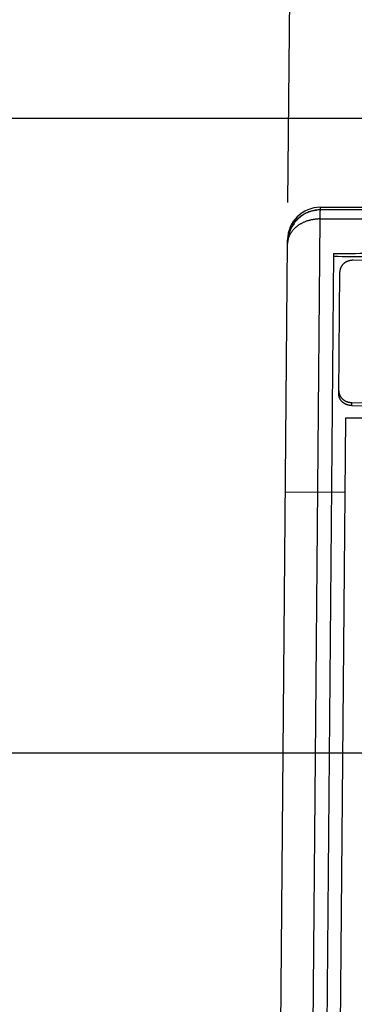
# Model space of a CAD drawing. Header units: inches. Extents: x 0 to 22, y 0 to 17.
# Tile 18 of 85: x 2.832 to 3.342, y 8.624 to 10.123. Entities that reach past the tile are written whole.
import ezdxf

# ---------------------------------------------------------------- set-up
doc = ezdxf.new("R2010")
doc.units = ezdxf.units.IN
doc.header["$LTSCALE"] = 1.21
doc.header["$MEASUREMENT"] = 0
doc.layers.get('0').update_dxf_attribs({"linetype": 'CONTINUOUS'})
doc.layers.add('DIMENSIONS', color=7, linetype='CONTINUOUS')
doc.styles.get("Standard").update_dxf_attribs({"font": 'txt', "width": 0.8})
doc.dimstyles.new('DIMSTYLE_1', dxfattribs={"dimtxt": 0.125, "dimasz": 0.18, "dimexe": 0.18, "dimexo": 0.0625, "dimgap": 0.09, "dimtad": 0, "dimtih": 1, "dimtoh": 1, "dimdec": 3, "dimzin": 4, "dimdsep": 46, "dimtxsty": 'STANDARD', "dimblk": '_FILLED', "dimblk1": '_FILLED', "dimblk2": '_FILLED', "dimcen": 0.09, "dimadec": 0, "dimazin": 0, "dimtp": 0.01, "dimtm": 0.01, "dimtfac": 1, "dimtdec": 3, "dimtofl": 0, "dimtmove": 0, "dimatfit": 3, "dimldrblk": '_FILLED', "dimfxl": 1, "dimtolj": 1, "dimtzin": 4, "dimarcsym": 0})
doc.dimstyles.new('DIMSTYLE_2', dxfattribs={"dimtxt": 0.125, "dimasz": 0.18, "dimexe": 0.18, "dimexo": 0.0625, "dimgap": 0.09, "dimtad": 0, "dimtih": 1, "dimtoh": 1, "dimdec": 3, "dimzin": 4, "dimdsep": 46, "dimtxsty": 'STANDARD', "dimblk": '_FILLED', "dimblk1": '_FILLED', "dimblk2": '_FILLED', "dimcen": 0.09, "dimadec": 0, "dimazin": 0, "dimtp": 0.01, "dimtm": 0.01, "dimtfac": 1, "dimtdec": 3, "dimtofl": 0, "dimtmove": 0, "dimatfit": 3, "dimldrblk": '_FILLED', "dimfxl": 1, "dimtolj": 1, "dimtzin": 4, "dimarcsym": 0})

# ---------------------------------------------------------------- blocks, each defined once
blk = doc.blocks.new('*D3')
at = {"layer": 'DIMENSIONS', "color": 2, "linetype": 'CONTINUOUS'}
blk.add_line((3.4518, 9.0061), (2.5117, 9.0061), dxfattribs=at)
at = {"layer": 'DIMENSIONS', "color": 2, "linetype": 'CONTINUOUS', "width": 0.8}
for s, p in [('[', (1.7492, 8.9436)), (']', (2.3492, 8.9436)), ('3.851', (1.1242, 8.9436)), ('97.81', (1.8492, 8.9436))]:
    blk.add_text(s, height=0.125, dxfattribs=at).set_placement(p)
blk = doc.blocks.new('_FILLED')
at = {"color": 0, "linetype": 'BYBLOCK'}
blk.add_solid([(0, 0), (-1, 0.1736), (-1, -0.1736)], dxfattribs=at)
blk = doc.blocks.new('*D4')
at = {"layer": 'DIMENSIONS', "color": 2, "linetype": 'CONTINUOUS'}
blk.add_line((3.6993, 9.9726), (2.5117, 9.9726), dxfattribs=at)
at = {"layer": 'DIMENSIONS', "color": 2, "linetype": 'CONTINUOUS', "width": 0.8}
for s, p in [('4.817', (1.0242, 9.9101)), ('[', (1.6492, 9.9101)), ('122.36', (1.7492, 9.9101)), (']', (2.3492, 9.9101))]:
    blk.add_text(s, height=0.125, dxfattribs=at).set_placement(p)
blk = doc.blocks.new('*D9')
at = {"layer": 'DIMENSIONS', "color": 2, "linetype": 'CONTINUOUS'}
for p, q in [((3.2407, 9.8447), (3.2506, 10.9797)), ((4.031, 10.1033), (4.0386, 10.9728)), ((3.2496, 10.8547), (2.8896, 10.8579)), ((4.0375, 10.8478), (4.3318, 10.8453)), ((4.3318, 10.8453), (4.4493, 10.8453))]:
    blk.add_line(p, q, dxfattribs=at)
at = {"layer": 'DIMENSIONS', "color": 2, "linetype": 'CONTINUOUS', "xscale": 0.18, "yscale": 0.18, "zscale": 0.18}
for p, rotation in [((3.2496, 10.8547), 359.5), ((4.0375, 10.8478), 179.5)]:
    blk.add_blockref('_FILLED', p, dxfattribs=dict(at, rotation=rotation))
at = {"layer": 'DIMENSIONS', "color": 2, "linetype": 'CONTINUOUS', "width": 0.8}
for s, p in [('[', (5.0368, 10.7828)), (']', (5.6368, 10.7828)), ('.788', (4.5118, 10.7828)), ('20.02', (5.1368, 10.7828))]:
    blk.add_text(s, height=0.125, dxfattribs=at).set_placement(p)

msp = doc.modelspace()

# ---------------------------------------------------------------- linework, layer by layer
at = {"color": 7, "linetype": 'CONTINUOUS'}
for p, q in [((3.2902, 9.8373), (3.6317, 9.8373)), ((3.2558, 9.8236), (3.2556, 9.8234)), ((3.256, 9.8238), (3.2558, 9.8236)), ((3.2562, 9.8239), (3.256, 9.8238)), ((3.2564, 9.8241), (3.2562, 9.8239)), ((3.2566, 9.8243), (3.2564, 9.8241)), ((3.2568, 9.8244), (3.2566, 9.8243)), ((3.2569, 9.8246), (3.2568, 9.8244)), ((3.2571, 9.8247), (3.2569, 9.8246)), ((3.2573, 9.8249), (3.2571, 9.8247)), ((3.2575, 9.8251), (3.2573, 9.8249)), ((3.2577, 9.8253), (3.2575, 9.8251)), ((3.2579, 9.8254), (3.2577, 9.8253)), ((3.2581, 9.8256), (3.2579, 9.8254)), ((3.2583, 9.8257), (3.2581, 9.8256)), ((3.2585, 9.8259), (3.2583, 9.8257)), ((3.2587, 9.8261), (3.2585, 9.8259)), ((3.2594, 9.8266), (3.2587, 9.8261)), ((3.6317, 9.8338), (3.2902, 9.8336)), ((3.2407, 9.794), (3.2406, 9.7934)), ((3.241, 9.7961), (3.2407, 9.794)), ((3.2415, 9.7984), (3.241, 9.7961)), ((3.2421, 9.8006), (3.2415, 9.7984)), ((3.2426, 9.8024), (3.2421, 9.8006)), ((3.2427, 9.8027), (3.2426, 9.8023)), ((3.1992, 5.087), (3.2402, 9.7822)), ((3.2402, 9.7877), (3.2402, 9.7876)), ((3.2402, 9.7822), (3.2402, 9.7877)), ((3.3101, 9.7671), (3.2717, 5.3664)), ((3.928, 9.7515), (3.34, 9.7567)), ((3.3182, 9.5532), (3.3198, 9.7392)), ((3.3381, 9.54), (3.9261, 9.5349)), ((3.338, 9.5354), (3.926, 9.5302)), ((3.2948, 5.6166), (3.3289, 9.5165)), ((3.3289, 9.5165), (3.6289, 9.5191))]:
    msp.add_line(p, q, dxfattribs=at)
at = {"color": 9, "linetype": 'CONTINUOUS'}
for p, q in [((3.2508, 5.3143), (3.2901, 9.8196)), ((3.338, 9.5354), (3.3381, 9.54)), ((3.2369, 9.4043), (3.3279, 9.4035))]:
    msp.add_line(p, q, dxfattribs=at)
at = {"color": 7, "linetype": 'CONTINUOUS'}
for points in [[(3.2902, 9.8335), (3.2883, 9.8335), (3.2863, 9.8334), (3.2843, 9.8332), (3.2824, 9.8329), (3.2804, 9.8326), (3.2785, 9.8321), (3.2766, 9.8316), (3.2747, 9.831), (3.2727, 9.8303), (3.2709, 9.8295), (3.269, 9.8287), (3.2672, 9.8277), (3.2654, 9.8267), (3.2637, 9.8257), (3.262, 9.8245), (3.2603, 9.8233), (3.2587, 9.822), (3.2572, 9.8207), (3.2557, 9.8192), (3.2542, 9.8177), (3.2528, 9.8162), (3.2515, 9.8145), (3.2502, 9.8128), (3.249, 9.8111), (3.2479, 9.8093), (3.2468, 9.8074), (3.2458, 9.8055), (3.2448, 9.8036), (3.244, 9.8016), (3.2432, 9.7995), (3.2426, 9.7975), (3.242, 9.7954), (3.2414, 9.7933), (3.241, 9.7911), (3.2407, 9.7889), (3.2404, 9.7867), (3.2403, 9.7845), (3.2402, 9.7826)], [(3.2607, 9.8276), (3.2604, 9.8274), (3.2599, 9.827), (3.2594, 9.8266)]]:
    msp.add_lwpolyline(points, dxfattribs=at)
msp.add_arc((3.2902, 9.7873), 0.05, 90, 179.5, dxfattribs=at)
at = {"color": 9, "linetype": 'CONTINUOUS'}
for points, knots in [([(3.2902, 9.8336), (3.2902, 9.8339), (3.2902, 9.8346), (3.2902, 9.8355), (3.2902, 9.8363), (3.2902, 9.8368), (3.2902, 9.8371), (3.2902, 9.8372), (3.2902, 9.8373)], [0, 0, 0, 0, 0.301434, 0.552684, 0.748278, 0.888087, 0.972015, 1, 1, 1, 1]), ([(3.2402, 9.7846), (3.2402, 9.7853), (3.2403, 9.7867), (3.2404, 9.7888), (3.2407, 9.7908), (3.241, 9.7929), (3.2414, 9.7949), (3.2419, 9.797), (3.2425, 9.799), (3.2432, 9.8009), (3.2439, 9.8029), (3.2448, 9.8048), (3.2457, 9.8067), (3.2467, 9.8085), (3.2478, 9.8103), (3.2489, 9.812), (3.2502, 9.8137), (3.2515, 9.8154), (3.2528, 9.817), (3.2543, 9.8185), (3.2558, 9.82), (3.2573, 9.8214), (3.2589, 9.8227), (3.2606, 9.824), (3.2623, 9.8252), (3.2641, 9.8263), (3.2659, 9.8274), (3.2678, 9.8283), (3.2697, 9.8292), (3.2717, 9.83), (3.2736, 9.8308), (3.2756, 9.8314), (3.2777, 9.832), (3.2797, 9.8325), (3.2818, 9.8329), (3.2833, 9.8331), (3.2841, 9.8332), (3.2842, 9.8332)], [0, 0, 0, 0, 0.029111, 0.058223, 0.087338, 0.116456, 0.14558, 0.17471, 0.203848, 0.232994, 0.26215, 0.291317, 0.320496, 0.349687, 0.378891, 0.408109, 0.437342, 0.466589, 0.495852, 0.525129, 0.554423, 0.583732, 0.613056, 0.642395, 0.67175, 0.701118, 0.730501, 0.759897, 0.789305, 0.818725, 0.848156, 0.877597, 0.907047, 0.936504, 0.965968, 0.995437, 1, 1, 1, 1]), ([(3.2901, 9.8196), (3.2901, 9.82), (3.2901, 9.8207), (3.2901, 9.8219), (3.2901, 9.8229), (3.2901, 9.824), (3.2901, 9.825), (3.2901, 9.8259), (3.2901, 9.8268), (3.2901, 9.8277), (3.2901, 9.8285), (3.2901, 9.8292), (3.2901, 9.8299), (3.2901, 9.8306), (3.2901, 9.8311), (3.2901, 9.8317), (3.2901, 9.8321), (3.2901, 9.8325), (3.2902, 9.8328), (3.2902, 9.8331), (3.2902, 9.8333), (3.2902, 9.8335), (3.2902, 9.8335), (3.2902, 9.8336), (3.2902, 9.8336), (3.2902, 9.8336)], [0, 0, 0, 0, 0.083283, 0.163837, 0.241555, 0.316265, 0.387803, 0.456011, 0.520742, 0.58186, 0.639234, 0.692741, 0.742265, 0.787699, 0.828942, 0.865902, 0.898497, 0.926658, 0.950322, 0.969439, 0.983969, 0.993881, 0.999159, 0.999908, 1, 1, 1, 1]), ([(3.2901, 9.8196), (3.2894, 9.8196), (3.2881, 9.8196), (3.2861, 9.8195), (3.2841, 9.8193), (3.2821, 9.8191), (3.2801, 9.8188), (3.2782, 9.8185), (3.2762, 9.8181), (3.2743, 9.8177), (3.2724, 9.8172), (3.2705, 9.8166), (3.2687, 9.816), (3.2668, 9.8153), (3.2651, 9.8145), (3.2633, 9.8137), (3.2616, 9.8129), (3.26, 9.8119), (3.2584, 9.811), (3.2568, 9.81), (3.2553, 9.8089), (3.2539, 9.8078), (3.2525, 9.8066), (3.2511, 9.8054), (3.2499, 9.8042), (3.2487, 9.8029), (3.2476, 9.8016), (3.2465, 9.8002), (3.2455, 9.7989), (3.2446, 9.7974), (3.2438, 9.796), (3.2431, 9.7945), (3.2424, 9.793), (3.2418, 9.7915), (3.2413, 9.79), (3.2409, 9.7885), (3.2406, 9.7869), (3.2404, 9.7853), (3.2402, 9.7839), (3.2402, 9.783), (3.2402, 9.7826)], [0, 0, 0, 0, 0.029391, 0.058718, 0.087956, 0.117112, 0.146191, 0.175204, 0.20416, 0.233069, 0.261918, 0.290666, 0.319271, 0.347695, 0.375916, 0.40394, 0.431766, 0.459395, 0.486811, 0.513995, 0.540928, 0.567592, 0.59398, 0.620101, 0.645974, 0.671594, 0.696954, 0.722047, 0.746863, 0.771399, 0.795651, 0.819624, 0.843359, 0.8669, 0.890288, 0.913566, 0.93678, 0.959972, 0.983189, 1, 1, 1, 1]), ([(3.2901, 9.8196), (3.3276, 9.8196), (3.4031, 9.8197), (3.5169, 9.8198), (3.5932, 9.8199), (3.6315, 9.8199)], [0, 0, 0, 0, 0.329762, 0.663114, 1, 1, 1, 1])]:
    msp.add_open_spline(points, degree=3, knots=knots, dxfattribs=at)
for points in [[(3.2842, 9.8332), (3.2845, 9.8332), (3.2848, 9.8333), (3.2852, 9.8333)], [(3.2402, 9.7826), (3.2402, 9.7825), (3.2402, 9.7823), (3.2402, 9.7822)]]:
    msp.add_open_spline(points, degree=3, dxfattribs=at)
at = {"color": 7, "linetype": 'CONTINUOUS'}
for points, knots in [([(3.631, 9.7606), (3.5954, 9.7607), (3.5242, 9.7611), (3.4172, 9.7616), (3.3458, 9.762), (3.31, 9.7622)], [0, 0, 0, 0, 0.332622, 0.665955, 1, 1, 1, 1]), ([(3.3101, 9.7671), (3.3457, 9.7672), (3.4169, 9.7675), (3.5239, 9.7678), (3.5953, 9.768), (3.6311, 9.7681)], [0, 0, 0, 0, 0.332636, 0.665969, 1, 1, 1, 1]), ([(3.34, 9.7567), (3.3396, 9.7567), (3.3389, 9.7567), (3.3379, 9.7566), (3.3368, 9.7565), (3.3358, 9.7563), (3.3348, 9.7561), (3.3338, 9.7559), (3.3328, 9.7556), (3.3318, 9.7552), (3.3309, 9.7548), (3.33, 9.7544), (3.3291, 9.7539), (3.3282, 9.7534), (3.3273, 9.7529), (3.3265, 9.7523), (3.3258, 9.7516), (3.3251, 9.751), (3.3244, 9.7503), (3.3237, 9.7495), (3.3231, 9.7488), (3.3226, 9.748), (3.3221, 9.7472), (3.3216, 9.7463), (3.3212, 9.7455), (3.3208, 9.7446), (3.3205, 9.7437), (3.3203, 9.7428), (3.3201, 9.7419), (3.3199, 9.741), (3.3198, 9.7401), (3.3198, 9.7395), (3.3198, 9.7392)], [0, 0, 0, 0, 0.035344, 0.07067, 0.105947, 0.141171, 0.176301, 0.211342, 0.246249, 0.281035, 0.315653, 0.350118, 0.38439, 0.418484, 0.452369, 0.486054, 0.519524, 0.552781, 0.585828, 0.618656, 0.651286, 0.683705, 0.715945, 0.747993, 0.779888, 0.81162, 0.843233, 0.874721, 0.906127, 0.937454, 0.968741, 1, 1, 1, 1]), ([(3.3182, 9.5579), (3.3182, 9.5576), (3.3182, 9.557), (3.3183, 9.556), (3.3185, 9.5551), (3.3186, 9.5542), (3.3189, 9.5533), (3.3192, 9.5524), (3.3195, 9.5515), (3.3199, 9.5507), (3.3203, 9.5498), (3.3208, 9.549), (3.3214, 9.5482), (3.322, 9.5475), (3.3226, 9.5467), (3.3233, 9.546), (3.324, 9.5453), (3.3247, 9.5447), (3.3255, 9.5441), (3.3264, 9.5435), (3.3272, 9.543), (3.3281, 9.5425), (3.329, 9.542), (3.33, 9.5416), (3.3309, 9.5413), (3.3319, 9.5409), (3.3329, 9.5407), (3.3339, 9.5404), (3.335, 9.5403), (3.336, 9.5401), (3.337, 9.5401), (3.3377, 9.54), (3.3381, 9.54)], [0, 0, 0, 0, 0.031259, 0.062546, 0.093873, 0.125279, 0.156767, 0.18838, 0.220112, 0.252007, 0.284055, 0.316295, 0.348714, 0.381344, 0.414172, 0.447219, 0.480476, 0.513946, 0.547631, 0.581516, 0.61561, 0.649882, 0.684347, 0.718965, 0.753751, 0.788658, 0.823699, 0.858829, 0.894053, 0.92933, 0.964656, 1, 1, 1, 1]), ([(3.338, 9.5354), (3.3377, 9.5354), (3.337, 9.5354), (3.336, 9.5355), (3.3349, 9.5356), (3.3339, 9.5358), (3.3329, 9.536), (3.3319, 9.5363), (3.3309, 9.5366), (3.3299, 9.537), (3.329, 9.5374), (3.3281, 9.5378), (3.3272, 9.5383), (3.3263, 9.5388), (3.3255, 9.5394), (3.3247, 9.54), (3.3239, 9.5407), (3.3232, 9.5413), (3.3226, 9.542), (3.3219, 9.5428), (3.3213, 9.5436), (3.3208, 9.5443), (3.3203, 9.5452), (3.3199, 9.546), (3.3195, 9.5469), (3.3191, 9.5477), (3.3188, 9.5486), (3.3186, 9.5495), (3.3184, 9.5505), (3.3183, 9.5514), (3.3182, 9.5523), (3.3182, 9.5529), (3.3182, 9.5532)], [0, 0, 0, 0, 0.035344, 0.07067, 0.105947, 0.141171, 0.176301, 0.211342, 0.246249, 0.281035, 0.315653, 0.350118, 0.38439, 0.418484, 0.452369, 0.486054, 0.519524, 0.552781, 0.585828, 0.618656, 0.651286, 0.683705, 0.715945, 0.747993, 0.779888, 0.81162, 0.843233, 0.874721, 0.906127, 0.937454, 0.968741, 1, 1, 1, 1])]:
    msp.add_open_spline(points, degree=3, knots=knots, dxfattribs=at)

# ---------------------------------------------------------------- dimensions: what is measured, and where the dimension line sits
at = {"layer": 'DIMENSIONS', "color": 2, "linetype": 'CONTINUOUS'}
dim = msp.add_linear_dim(base=(3.2496, 10.8547), p1=(4.031, 10.1033), p2=(3.2407, 9.8447), angle=179.5, dimstyle='DIMSTYLE_2', dxfattribs=at)
dim.commit()
dim.dimension.update_dxf_attribs({"geometry": '*D9', "text_midpoint": (5.1243, 10.8453), "dimtype": 160})
for feature_location, offset, picture, middle in [((3.6993, 9.9726), (-1.1876, 0), '*D4', (1.7367, 9.9726)), ((3.4518, 9.0061), (-0.9401, 0), '*D3', (1.7867, 9.0061))]:
    dim = msp.add_ordinate_dim(feature_location=feature_location, offset=offset, dtype=0, origin=(3.2177, 5.1552), dimstyle='DIMSTYLE_1', dxfattribs=at)
    dim.commit()
    dim.dimension.update_dxf_attribs({"geometry": picture, "text_midpoint": middle})

doc.saveas('drawing.dxf')
